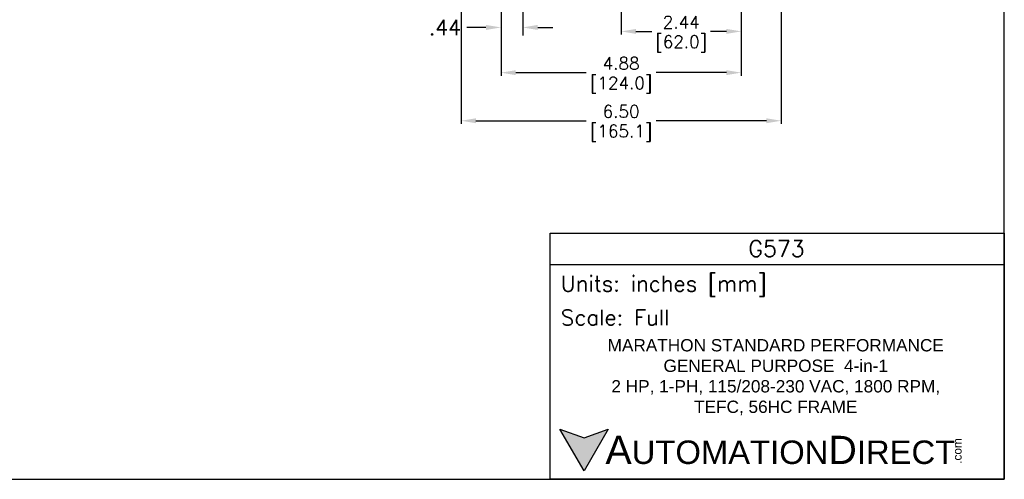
# Model space of a CAD drawing. Extents: x 897.4 to 937.4, y -8.5 to 19.5.
# Tile 2 of 7: x 917.4 to 937.4, y -8.5 to 0.8. Entities that reach past the tile are written whole.
import ezdxf

# ---------------------------------------------------------------- set-up
doc = ezdxf.new("R2010")
doc.units = 0
doc.header["$LTSCALE"] = 4
doc.header["$MEASUREMENT"] = 0
doc.layers.get('DEFPOINTS').update_dxf_attribs({"linetype": 'CONTINUOUS'})
for name, color, linetype in [('DIMENSIONS', 140, 'CONTINUOUS'), ('DIMENSIONS @ 1', 140, 'CONTINUOUS'), ('TEXT', 140, 'CONTINUOUS'), ('TEXT @ 1', 140, 'CONTINUOUS')]:
    doc.layers.add(name, color=color, linetype=linetype)
doc.styles.add('\\M+2ABAC\\M+2A6A11', font='txt')
doc.styles.add('ROMANS', font='romans.shx')
doc.styles.get("Standard").update_dxf_attribs({"font": 'romans.shx'})
doc.dimstyles.get("Standard").update_dxf_attribs({"dimtxt": 0.25, "dimasz": 0.3, "dimexe": 0.0625, "dimexo": 0.0625, "dimgap": 0.0625, "dimtad": 0, "dimtih": 1, "dimtoh": 1, "dimzin": 0, "dimdsep": 46, "dimtxsty": 'Standard', "dimcen": 0, "dimadec": 0, "dimazin": 0, "dimtfac": 1, "dimtofl": 0, "dimtmove": 0, "dimatfit": 3, "dimfxl": 0, "dimtolj": 1, "dimtzin": 0, "dimarcsym": 0})
doc.dimstyles.new('STANDARD - A-B', dxfattribs={"dimtxt": 0.125, "dimasz": 0.125, "dimexe": 0.0625, "dimexo": 0.0625, "dimgap": 0.045, "dimtad": 0, "dimtih": 1, "dimtoh": 1, "dimdec": 4, "dimzin": 4, "dimdsep": 46, "dimtxsty": 'Standard', "dimcen": 0, "dimclrd": 256, "dimclre": 256, "dimclrt": 256, "dimaunit": 1, "dimazin": 1, "dimtm": 1e-09, "dimtfac": 1, "dimtdec": 4, "dimtofl": 0, "dimtmove": 0, "dimatfit": 2, "dimfxl": 0, "dimtolj": 1, "dimtzin": 4, "dimlwd": -1, "dimlwe": -1, "dimarcsym": 0})

# ---------------------------------------------------------------- blocks, each defined once
blk = doc.blocks.new('*D91')
at = {"layer": 'DEFPOINTS', "color": 0}
for p in [(926.376, 2.126), (932.876, 2.126), (932.876, -1.249)]:
    blk.add_point(p, dxfattribs=at)
at = {"layer": 'TEXT', "color": 0, "lineweight": -2}
for p, q in [((926.376, 2.063), (926.376, -1.311)), ((932.876, 2.063), (932.876, -1.311)), ((926.676, -1.249), (928.914, -1.249)), ((932.576, -1.249), (930.337, -1.249))]:
    blk.add_line(p, q, dxfattribs=at)
at = {"layer": 'TEXT', "color": 0}
for points in [[(926.676, -1.199), (926.676, -1.299), (926.376, -1.249)], [(932.576, -1.199), (932.576, -1.299), (932.876, -1.249)]]:
    blk.add_solid(points, dxfattribs=at)
at = {"layer": 'TEXT', "color": 0, "char_height": 0.25, "attachment_point": 5}
for s, insert in [('\\A1;6.50', (929.626, -1.061)), ('\\A1;[165.1]', (929.626, -1.502))]:
    blk.add_mtext(s, dxfattribs=dict(at, insert=insert))
blk = doc.blocks.new('*D92')
at = {"layer": 'DEFPOINTS', "color": 0}
for p in [(932.066, 1.925), (929.626, 1.737), (932.066, 0.566)]:
    blk.add_point(p, dxfattribs=at)
at = {"layer": 'TEXT', "color": 0, "lineweight": -2}
for p, q in [((932.066, 1.862), (932.066, 0.503)), ((929.626, 1.675), (929.626, 0.503)), ((929.926, 0.566), (930.253, 0.566)), ((931.766, 0.566), (931.438, 0.566))]:
    blk.add_line(p, q, dxfattribs=at)
at = {"layer": 'TEXT', "color": 0}
for points in [[(929.926, 0.616), (929.926, 0.516), (929.626, 0.566)], [(931.766, 0.616), (931.766, 0.516), (932.066, 0.566)]]:
    blk.add_solid(points, dxfattribs=at)
at = {"layer": 'TEXT', "color": 0, "char_height": 0.25, "attachment_point": 5}
for s, insert in [('\\A1;2.44', (930.846, 0.753)), ('\\A1;[62.0]', (930.846, 0.313))]:
    blk.add_mtext(s, dxfattribs=dict(at, insert=insert))
blk = doc.blocks.new('*D83')
at = {"layer": 'DEFPOINTS', "color": 0}
for p in [(927.626, 1.925), (927.186, 1.475), (927.626, 0.646)]:
    blk.add_point(p, dxfattribs=at)
at = {"layer": 'DIMENSIONS'}
for p, q in [((927.626, 1.758), (927.626, 0.48)), ((927.186, 1.309), (927.186, 0.48)), ((926.879, 0.646), (926.489, 0.646)), ((927.932, 0.646), (928.239, 0.646))]:
    blk.add_line(p, q, dxfattribs=at)
for points in [[(926.879, 0.697), (926.879, 0.595), (927.186, 0.646)], [(927.932, 0.697), (927.932, 0.595), (927.626, 0.646)]]:
    blk.add_solid(points, dxfattribs=at)
at = {"layer": 'DIMENSIONS', "insert": (926.048, 0.646), "char_height": 0.3067, "attachment_point": 5}
blk.add_mtext('\\A1;.44', dxfattribs=at)
blk = doc.blocks.new('*D97')
at = {"layer": 'DEFPOINTS', "color": 0}
for p in [(932.066, 1.925), (927.186, 1.475), (932.066, -0.272)]:
    blk.add_point(p, dxfattribs=at)
at = {"layer": 'DIMENSIONS', "color": 0, "lineweight": -2}
for p, q in [((932.066, 1.862), (932.066, -0.334)), ((927.186, 1.413), (927.186, -0.334)), ((927.486, -0.272), (928.914, -0.272)), ((931.766, -0.272), (930.337, -0.272))]:
    blk.add_line(p, q, dxfattribs=at)
at = {"layer": 'DIMENSIONS', "color": 0}
for points in [[(927.486, -0.222), (927.486, -0.322), (927.186, -0.272)], [(931.766, -0.222), (931.766, -0.322), (932.066, -0.272)]]:
    blk.add_solid(points, dxfattribs=at)
at = {"layer": 'DIMENSIONS', "color": 0, "char_height": 0.25, "attachment_point": 5}
for s, insert in [('\\A1;4.88', (929.626, -0.084)), ('\\A1;[124.0]', (929.626, -0.525))]:
    blk.add_mtext(s, dxfattribs=dict(at, insert=insert))

msp = doc.modelspace()

# ---------------------------------------------------------------- hatches: boundary and pattern name
at = {"layer": 'TEXT'}
msp.add_hatch(color=256, dxfattribs=at).paths.add_polyline_path([(929.36413, -7.5143), (928.87304, -7.69305), (928.38194, -7.5143), (928.87304, -8.36491)])

# ---------------------------------------------------------------- linework, layer by layer
at = {"layer": 'DEFPOINTS'}
msp.add_lwpolyline([(897.40933, -8.5339), (937.40933, -8.5339), (937.40933, 19.4661), (897.40933, 19.4661)], close=True, dxfattribs=at)
at = {"layer": 'TEXT'}
msp.add_line((928.1848, -4.16859), (937.40933, -4.16859), dxfattribs=at)
for points in [[(928.1848, -8.5339), (928.1848, -3.53274), (937.40933, -3.53274), (937.40933, -8.5339)], [(929.36413, -7.5143), (928.87304, -8.36491), (928.38194, -7.5143), (928.87304, -7.69305)]]:
    msp.add_lwpolyline(points, close=True, dxfattribs=at)

# ---------------------------------------------------------------- texts
for s, insert, char_height, width, attachment_point, style in [('G573', (932.78275, -3.84628), 0.32884, 6.1898885, 5, 'ROMANS'), (' Units: inches [mm]', (928.1848, -4.61053), 0.3179258, 9.2245261, 4, 'ROMANS'), (' Scale: Full', (928.1848, -5.24638), 0.3179258, 9.2245261, 4, 'ROMANS'), ('{\\fArial|b0|i0|c0|p34;     \\H1.2x;A\\H0.8333x;UTOMATION\\H1.2x;D\\H0.8333x;IRECT}', (928.38194, -7.9396), 0.4768887, 8.0783371, 4, '\\M+2ABAC\\M+2A6A11')]:
    msp.add_mtext(s, dxfattribs=dict(at, insert=insert, char_height=char_height, width=width, attachment_point=attachment_point, style=style))
at = {"layer": 'TEXT', "insert": (932.76671, -6.45856), "char_height": 0.25, "width": 8.8960384, "attachment_point": 5}
msp.add_mtext('\\A1;{\\fArial|b0|i0|c0|p34;MARATHON STANDARD PERFORMANCE \\PGENERAL PURPOSE  4-in-1\\P2 HP, 1-PH, 115/208-230 VAC, 1800 RPM, \\PTEFC, 56HC FRAME}', dxfattribs=at)
at = {"layer": 'TEXT', "insert": (936.36904, -8.21918), "char_height": 0.1716799, "width": 0.508746, "attachment_point": 1, "rotation": 90, "style": '\\M+2ABAC\\M+2A6A11'}
msp.add_mtext('{\\fArial|b0|i0|c0|p34;.com}', dxfattribs=at)

# ---------------------------------------------------------------- dimensions: what is measured, and where the dimension line sits
at = {"layer": 'DIMENSIONS'}
dim = msp.add_linear_dim(base=(927.62571, 0.64637), p1=(927.18571, 1.47535), p2=(927.62571, 1.92469), dimstyle='STANDARD - A-B', override={"dimscale": 2.66667, "dimtxt": 0.115, "dimasz": 0.115, "dimdec": 2}, dxfattribs=at)
dim.commit()
dim.dimension.update_dxf_attribs({"geometry": '*D83', "text_midpoint": (926.04809, 0.64637), "dimtype": 160})
at = {"layer": 'DIMENSIONS @ 1'}
dim = msp.add_linear_dim(base=(932.06571, -0.2718), p1=(927.18571, 1.47535), p2=(932.06571, 1.92469), dimstyle='Standard', override={"dimscale": 1, "dimtxt": 0.25, "dimpost": '\\X', "dimtix": 0, "dimtofl": 0, "dimtmove": 0, "dimatfit": 3}, dxfattribs=at)
dim.commit()
dim.dimension.update_dxf_attribs({"geometry": '*D97', "text_midpoint": (929.62571, -0.2718)})
at = {"layer": 'TEXT @ 1'}
for base, p1, p2, picture, middle in [((932.87571, -1.24883), (926.37571, 2.12589), (932.87571, 2.12589), '*D91', (929.62571, -1.24883)), ((932.06571, 0.56581), (929.6257, 1.73733), (932.06571, 1.92469), '*D92', (930.84571, 0.56581))]:
    dim = msp.add_linear_dim(base=base, p1=p1, p2=p2, dimstyle='Standard', override={"dimscale": 1, "dimtxt": 0.25, "dimpost": '\\X', "dimtix": 0, "dimtofl": 0, "dimtmove": 0, "dimatfit": 3}, dxfattribs=at)
    dim.commit()
    dim.dimension.update_dxf_attribs({"geometry": picture, "text_midpoint": middle})

doc.saveas('drawing.dxf')
